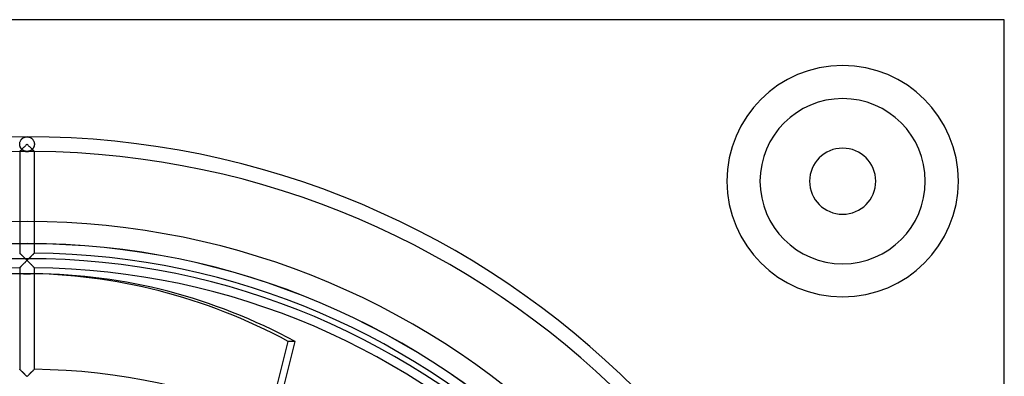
# Model space of a CAD drawing. Header units: millimetres. Extents: x -133 to 133, y -133 to 133.
# Tile 11 of 11: x -1 to 133, y 84 to 133. Entities that reach past the tile are written whole.
import ezdxf

# ---------------------------------------------------------------- set-up
doc = ezdxf.new("R2010")
doc.units = ezdxf.units.MM
doc.layers.add('HIDDEN', color=7, linetype='Continuous')
doc.layers.add('THICK', color=7, linetype='Continuous')

msp = doc.modelspace()

# ---------------------------------------------------------------- linework, layer by layer
at = {"layer": 'HIDDEN'}
for p, q in [((133, 133), (133, 133)), ((-0.85, 116.58), (-0.81, 116.63)), ((-0.85, 116.58), (-0.81, 116.63)), ((-0.81, 116.63), (-0.77, 116.68)), ((-0.81, 116.63), (-0.78, 116.68)), ((-0.78, 116.68), (-0.74, 116.73)), ((-0.77, 116.68), (-0.73, 116.73)), ((-0.74, 116.73), (-0.69, 116.77)), ((-0.73, 116.73), (-0.69, 116.77)), ((-0.69, 116.77), (-0.65, 116.81)), ((-0.69, 116.77), (-0.65, 116.81)), ((-0.65, 116.81), (-0.6, 116.85)), ((-0.65, 116.81), (-0.6, 116.85)), ((-0.6, 116.85), (-0.56, 116.88)), ((-0.6, 116.85), (-0.56, 116.88)), ((-0.56, 116.88), (-0.51, 116.91)), ((-0.56, 116.88), (-0.51, 116.91)), ((-0.51, 116.91), (-0.46, 116.94)), ((-0.51, 116.91), (-0.46, 116.94)), ((-0.46, 116.94), (-0.41, 116.96)), ((-0.46, 116.94), (-0.41, 116.96)), ((-0.41, 116.96), (-0.36, 116.98)), ((-0.41, 116.96), (-0.36, 116.98)), ((-0.36, 116.98), (-0.31, 117)), ((-0.36, 116.98), (-0.31, 117)), ((-0.31, 117), (-0.26, 117.02)), ((-0.31, 117), (-0.26, 117.02)), ((-0.26, 117.02), (-0.21, 117.03)), ((-0.26, 117.02), (-0.21, 117.03)), ((-0.21, 117.03), (-0.16, 117.04)), ((-0.21, 117.03), (-0.16, 117.04)), ((-0.16, 117.04), (-0.1, 117.04)), ((-0.16, 117.04), (-0.1, 117.04)), ((-0.1, 117.04), (-0.05, 117.05)), ((-0.1, 117.04), (-0.05, 117.05)), ((-0.05, 117.05), (0, 117.05)), ((-0.05, 117.05), (0, 117.05)), ((0, 117.05), (0.05, 117.05)), ((0, 117.05), (0.05, 117.05)), ((0.05, 117.05), (0.1, 117.04)), ((0.05, 117.05), (0.1, 117.04)), ((0.1, 117.04), (0.16, 117.04)), ((0.1, 117.04), (0.16, 117.04)), ((0.16, 117.04), (0.21, 117.03)), ((0.16, 117.04), (0.21, 117.03)), ((0.21, 117.03), (0.26, 117.02)), ((0.21, 117.03), (0.26, 117.02)), ((0.26, 117.02), (0.31, 117)), ((0.26, 117.02), (0.31, 117)), ((0.31, 117), (0.36, 116.98)), ((0.31, 117), (0.36, 116.98)), ((0.36, 116.98), (0.41, 116.96)), ((0.36, 116.98), (0.41, 116.96)), ((0.41, 116.96), (0.46, 116.94)), ((0.41, 116.96), (0.46, 116.94)), ((0.46, 116.94), (0.51, 116.91)), ((0.46, 116.94), (0.51, 116.91)), ((0.51, 116.91), (0.56, 116.88)), ((0.51, 116.91), (0.56, 116.88)), ((0.56, 116.88), (0.6, 116.85)), ((0.56, 116.88), (0.6, 116.85)), ((0.6, 116.85), (0.65, 116.81)), ((0.6, 116.85), (0.65, 116.81)), ((0.65, 116.81), (0.69, 116.77)), ((0.65, 116.81), (0.69, 116.77)), ((0.69, 116.77), (0.73, 116.73)), ((0.69, 116.77), (0.74, 116.73)), ((0.73, 116.73), (0.77, 116.68)), ((0.74, 116.73), (0.78, 116.68)), ((0.77, 116.68), (0.81, 116.63)), ((0.78, 116.68), (0.81, 116.63)), ((0.81, 116.63), (0.85, 116.58)), ((0.81, 116.63), (0.85, 116.58)), ((-1, 116.12), (-0.99, 116.19)), ((-1, 116.12), (-0.99, 116.19)), ((-1, 116.05), (-1, 116.12)), ((-1, 116.05), (-1, 116.12)), ((-1, 115.97), (-1, 116.05)), ((-1, 116), (-1, 116.05)), ((-1, 115.96), (-1, 116)), ((-0.99, 115.9), (-1, 115.97)), ((-0.99, 115.91), (-1, 115.96)), ((-0.99, 116.19), (-0.98, 116.27)), ((-0.99, 116.19), (-0.98, 116.26)), ((-0.98, 115.86), (-0.99, 115.91)), ((-0.97, 115.83), (-0.99, 115.9)), ((-0.98, 116.27), (-0.96, 116.33)), ((-0.98, 116.26), (-0.96, 116.33)), ((-0.97, 115.82), (-0.98, 115.86)), ((-0.96, 115.75), (-0.97, 115.83)), ((-0.96, 115.77), (-0.97, 115.82)), ((-0.96, 116.33), (-0.94, 116.4)), ((-0.96, 116.33), (-0.94, 116.4)), ((-0.95, 115.73), (-0.96, 115.77)), ((-0.93, 115.69), (-0.96, 115.75)), ((-0.93, 115.69), (-0.95, 115.73)), ((-0.94, 116.4), (-0.91, 116.46)), ((-0.94, 116.4), (-0.91, 116.46)), ((-0.9, 115.62), (-0.93, 115.69)), ((-0.92, 115.65), (-0.93, 115.69)), ((-0.9, 115.61), (-0.92, 115.65)), ((-0.91, 116.46), (-0.88, 116.52)), ((-0.91, 116.46), (-0.88, 116.52)), ((-0.87, 115.56), (-0.9, 115.62)), ((-0.88, 115.57), (-0.9, 115.61)), ((-0.88, 116.52), (-0.85, 116.58)), ((-0.88, 116.52), (-0.85, 116.58)), ((-0.86, 115.53), (-0.88, 115.57)), ((-0.84, 115.5), (-0.87, 115.56)), ((-0.83, 115.5), (-0.86, 115.53)), ((-0.8, 115.45), (-0.84, 115.5)), ((-0.81, 115.46), (-0.83, 115.5)), ((-0.79, 115.43), (-0.81, 115.46)), ((-0.81, 115.23), (-0.79, 115.26)), ((-0.76, 115.4), (-0.8, 115.45)), ((-0.76, 115.4), (-0.79, 115.43)), ((-0.79, 115.26), (-0.76, 115.29)), ((-0.72, 115.35), (-0.76, 115.4)), ((-0.73, 115.37), (-0.76, 115.4)), ((-0.76, 115.29), (-0.73, 115.31)), ((-0.71, 115.34), (-0.73, 115.37)), ((-0.73, 115.31), (-0.71, 115.34)), ((-0.67, 115.31), (-0.72, 115.35)), ((-0.62, 115.27), (-0.67, 115.31)), ((-0.58, 115.23), (-0.62, 115.27)), ((0.62, 115.27), (0.58, 115.23)), ((0.67, 115.31), (0.62, 115.27)), ((0.72, 115.35), (0.67, 115.31)), ((0.73, 115.37), (0.71, 115.34)), ((0.71, 115.34), (0.73, 115.31)), ((0.76, 115.4), (0.72, 115.35)), ((0.76, 115.4), (0.73, 115.37)), ((0.73, 115.31), (0.76, 115.29)), ((0.8, 115.45), (0.76, 115.4)), ((0.79, 115.43), (0.76, 115.4)), ((0.76, 115.29), (0.79, 115.26)), ((0.81, 115.46), (0.79, 115.43)), ((0.79, 115.26), (0.81, 115.23)), ((0.84, 115.5), (0.8, 115.45)), ((0.83, 115.5), (0.81, 115.46)), ((0.86, 115.53), (0.83, 115.5)), ((0.87, 115.56), (0.84, 115.5)), ((0.85, 116.58), (0.88, 116.52)), ((0.85, 116.58), (0.88, 116.52)), ((0.88, 115.57), (0.86, 115.53)), ((0.9, 115.62), (0.87, 115.56)), ((0.88, 116.52), (0.91, 116.46)), ((0.88, 116.52), (0.91, 116.46)), ((0.9, 115.61), (0.88, 115.57)), ((0.93, 115.69), (0.9, 115.62)), ((0.92, 115.65), (0.9, 115.61)), ((0.91, 116.46), (0.94, 116.4)), ((0.91, 116.46), (0.94, 116.4)), ((0.93, 115.69), (0.92, 115.65)), ((0.96, 115.75), (0.93, 115.69)), ((0.95, 115.73), (0.93, 115.69)), ((0.94, 116.4), (0.96, 116.33)), ((0.94, 116.4), (0.96, 116.33)), ((0.96, 115.77), (0.95, 115.73)), ((0.96, 116.33), (0.98, 116.27)), ((0.96, 116.33), (0.98, 116.26)), ((0.97, 115.83), (0.96, 115.75)), ((0.97, 115.82), (0.96, 115.77)), ((0.99, 115.9), (0.97, 115.83)), ((0.98, 115.86), (0.97, 115.82)), ((0.98, 116.27), (0.99, 116.19)), ((0.98, 116.26), (0.99, 116.19)), ((0.99, 115.91), (0.98, 115.86)), ((0.99, 116.19), (1, 116.12)), ((0.99, 116.19), (1, 116.12)), ((1, 115.97), (0.99, 115.9)), ((1, 115.96), (0.99, 115.91)), ((1, 116.12), (1, 116.05)), ((1, 116.12), (1, 116.05)), ((1, 116.05), (1, 115.97)), ((1, 116.05), (1, 116)), ((1, 116), (1, 115.96)), ((-1, 115.05), (-0.99, 115.06)), ((-1, 115.05), (-1, 115.05)), ((-1, 115.05), (-1, 115.05)), ((-0.99, 115.06), (-0.98, 115.06)), ((-0.98, 115.06), (-0.97, 115.07)), ((-0.97, 115.07), (-0.96, 115.08)), ((-0.96, 115.08), (-0.95, 115.1)), ((-0.95, 115.1), (-0.93, 115.11)), ((-0.93, 115.11), (-0.92, 115.13)), ((-0.92, 115.13), (-0.9, 115.15)), ((-0.9, 115.15), (-0.88, 115.17)), ((-0.88, 115.17), (-0.86, 115.19)), ((-0.86, 115.19), (-0.84, 115.21)), ((-0.84, 115.21), (-0.81, 115.23)), ((-0.53, 115.2), (-0.58, 115.23)), ((-0.48, 115.17), (-0.53, 115.2)), ((-0.43, 115.15), (-0.48, 115.17)), ((-0.37, 115.12), (-0.43, 115.15)), ((-0.32, 115.1), (-0.37, 115.12)), ((-0.27, 115.09), (-0.32, 115.1)), ((-0.22, 115.07), (-0.27, 115.09)), ((-0.16, 115.06), (-0.22, 115.07)), ((-0.11, 115.06), (-0.16, 115.06)), ((-0.05, 115.05), (-0.11, 115.06)), ((0, 115.05), (-0.05, 115.05)), ((0.05, 115.05), (0, 115.05)), ((0.11, 115.06), (0.05, 115.05)), ((0.16, 115.06), (0.11, 115.06)), ((0.22, 115.07), (0.16, 115.06)), ((0.27, 115.09), (0.22, 115.07)), ((0.32, 115.1), (0.27, 115.09)), ((0.37, 115.12), (0.32, 115.1)), ((0.43, 115.15), (0.37, 115.12)), ((0.48, 115.17), (0.43, 115.15)), ((0.53, 115.2), (0.48, 115.17)), ((0.58, 115.23), (0.53, 115.2)), ((0.81, 115.23), (0.84, 115.21)), ((0.84, 115.21), (0.86, 115.19)), ((0.86, 115.19), (0.88, 115.17)), ((0.88, 115.17), (0.9, 115.15)), ((0.9, 115.15), (0.92, 115.13)), ((0.92, 115.13), (0.93, 115.11)), ((0.93, 115.11), (0.95, 115.1)), ((0.95, 115.1), (0.96, 115.08)), ((0.96, 115.08), (0.97, 115.07)), ((0.97, 115.07), (0.98, 115.06)), ((0.98, 115.06), (0.99, 115.06)), ((0.99, 115.06), (1, 115.05)), ((1, 115.05), (1, 115.05)), ((1, 115.05), (1, 115.05)), ((-1, 101.21), (-1, 101.22)), ((-0.99, 101.21), (-1, 101.21)), ((-0.98, 101.19), (-0.99, 101.21)), ((-0.96, 101.18), (-0.98, 101.19)), ((-0.94, 101.16), (-0.96, 101.18)), ((-0.92, 101.13), (-0.94, 101.16)), ((-0.89, 101.11), (-0.92, 101.13)), ((-0.86, 101.08), (-0.89, 101.11)), ((-0.83, 101.04), (-0.86, 101.08)), ((-0.79, 101.01), (-0.83, 101.04)), ((-0.75, 100.97), (-0.79, 101.01)), ((-0.71, 100.93), (-0.75, 100.97)), ((-0.67, 100.89), (-0.71, 100.93)), ((-0.63, 100.85), (-0.67, 100.89)), ((-0.58, 100.8), (-0.63, 100.85)), ((-0.54, 100.76), (-0.58, 100.8)), ((-0.49, 100.71), (-0.54, 100.76)), ((-0.44, 100.66), (-0.49, 100.71)), ((-0.4, 100.62), (-0.44, 100.66)), ((-0.35, 100.57), (-0.4, 100.62)), ((-0.3, 100.52), (-0.35, 100.57)), ((-0.25, 100.47), (-0.3, 100.52)), ((0.31, 100.53), (0.26, 100.48)), ((0.36, 100.58), (0.31, 100.53)), ((0.41, 100.63), (0.36, 100.58)), ((0.46, 100.68), (0.41, 100.63)), ((0.51, 100.73), (0.46, 100.68)), ((0.56, 100.78), (0.51, 100.73)), ((0.6, 100.82), (0.56, 100.78)), ((0.65, 100.87), (0.6, 100.82)), ((0.69, 100.91), (0.65, 100.87)), ((0.74, 100.95), (0.69, 100.91)), ((0.78, 100.99), (0.74, 100.95)), ((0.81, 101.03), (0.78, 100.99)), ((0.85, 101.07), (0.81, 101.03)), ((0.88, 101.1), (0.85, 101.07)), ((0.91, 101.13), (0.88, 101.1)), ((0.94, 101.15), (0.91, 101.13)), ((0.96, 101.17), (0.94, 101.15)), ((0.98, 101.19), (0.96, 101.17)), ((0.99, 101.2), (0.98, 101.19)), ((1, 101.21), (0.99, 101.2)), ((1, 101.22), (1, 101.21)), ((-1, 99.22), (-0.99, 99.23)), ((-1, 99.21), (-1, 99.22)), ((-0.99, 99.23), (-0.98, 99.24)), ((-0.98, 99.24), (-0.96, 99.25)), ((-0.96, 99.25), (-0.94, 99.28)), ((-0.94, 99.28), (-0.91, 99.3)), ((-0.91, 99.3), (-0.89, 99.33)), ((-0.89, 99.33), (-0.85, 99.36)), ((-0.85, 99.36), (-0.82, 99.4)), ((-0.82, 99.4), (-0.78, 99.43)), ((-0.78, 99.43), (-0.74, 99.47)), ((-0.74, 99.47), (-0.7, 99.51)), ((-0.7, 99.51), (-0.66, 99.56)), ((-0.66, 99.56), (-0.62, 99.6)), ((-0.62, 99.6), (-0.57, 99.65)), ((-0.57, 99.65), (-0.52, 99.69)), ((-0.52, 99.69), (-0.48, 99.74)), ((-0.48, 99.74), (-0.43, 99.79)), ((-0.43, 99.79), (-0.38, 99.84)), ((-0.38, 99.84), (-0.33, 99.89)), ((-0.33, 99.89), (-0.27, 99.95)), ((-0.27, 99.95), (-0.22, 100)), ((-0.2, 100.42), (-0.25, 100.47)), ((-0.22, 100), (-0.17, 100.05)), ((-0.15, 100.37), (-0.2, 100.42)), ((-0.17, 100.05), (-0.11, 100.11)), ((-0.1, 100.32), (-0.15, 100.37)), ((-0.11, 100.11), (-0.06, 100.16)), ((-0.05, 100.27), (-0.1, 100.32)), ((-0.06, 100.16), (0, 100.22)), ((0, 100.22), (-0.05, 100.27)), ((0.05, 100.27), (0, 100.22)), ((0, 100.22), (0.06, 100.16)), ((0.1, 100.32), (0.05, 100.27)), ((0.06, 100.16), (0.11, 100.11)), ((0.16, 100.38), (0.1, 100.32)), ((0.11, 100.11), (0.17, 100.05)), ((0.21, 100.43), (0.16, 100.38)), ((0.17, 100.05), (0.22, 100)), ((0.26, 100.48), (0.21, 100.43)), ((0.22, 100), (0.27, 99.95)), ((0.27, 99.95), (0.33, 99.89)), ((0.33, 99.89), (0.38, 99.84)), ((0.38, 99.84), (0.43, 99.79)), ((0.43, 99.79), (0.48, 99.74)), ((0.48, 99.74), (0.52, 99.69)), ((0.52, 99.69), (0.57, 99.65)), ((0.57, 99.65), (0.62, 99.6)), ((0.62, 99.6), (0.66, 99.56)), ((0.66, 99.56), (0.7, 99.51)), ((0.7, 99.51), (0.74, 99.47)), ((0.74, 99.47), (0.78, 99.43)), ((0.78, 99.43), (0.82, 99.4)), ((0.82, 99.4), (0.85, 99.36)), ((0.85, 99.36), (0.89, 99.33)), ((0.89, 99.33), (0.91, 99.3)), ((0.91, 99.3), (0.94, 99.28)), ((0.94, 99.28), (0.96, 99.25)), ((0.96, 99.25), (0.98, 99.24)), ((0.98, 99.24), (0.99, 99.23)), ((0.99, 99.23), (1, 99.22)), ((1, 99.22), (1, 99.21)), ((-0.47, 98.4), (0.47, 98.4)), ((24.38, 45.1), (35.54, 89.18)), ((36.49, 89.18), (35.54, 89.18)), ((-0.99, 85.37), (-1, 85.38)), ((-1, 85.38), (-1, 85.38)), ((-0.98, 85.36), (-0.99, 85.37)), ((-0.96, 85.34), (-0.98, 85.36)), ((-0.94, 85.32), (-0.96, 85.34)), ((-0.91, 85.3), (-0.94, 85.32)), ((-0.88, 85.27), (-0.91, 85.3)), ((-0.85, 85.23), (-0.88, 85.27)), ((-0.81, 85.2), (-0.85, 85.23)), ((-0.78, 85.16), (-0.81, 85.2)), ((-0.74, 85.12), (-0.78, 85.16)), ((-0.69, 85.08), (-0.74, 85.12)), ((-0.65, 85.04), (-0.69, 85.08)), ((-0.6, 84.99), (-0.65, 85.04)), ((-0.56, 84.95), (-0.6, 84.99)), ((-0.51, 84.9), (-0.56, 84.95)), ((-0.46, 84.85), (-0.51, 84.9)), ((-0.41, 84.8), (-0.46, 84.85)), ((-0.36, 84.75), (-0.41, 84.8)), ((-0.31, 84.7), (-0.36, 84.75)), ((-0.26, 84.65), (-0.31, 84.7)), ((-0.21, 84.6), (-0.26, 84.65)), ((-0.16, 84.55), (-0.21, 84.6)), ((-0.1, 84.49), (-0.16, 84.55)), ((-0.05, 84.44), (-0.1, 84.49)), ((0, 84.39), (-0.05, 84.44)), ((0.05, 84.44), (0, 84.39)), ((0.1, 84.49), (0.05, 84.44)), ((0.16, 84.55), (0.1, 84.49)), ((0.21, 84.6), (0.16, 84.55)), ((0.26, 84.65), (0.21, 84.6)), ((0.31, 84.7), (0.26, 84.65)), ((0.36, 84.75), (0.31, 84.7)), ((0.41, 84.8), (0.36, 84.75)), ((0.46, 84.85), (0.41, 84.8)), ((0.51, 84.9), (0.46, 84.85)), ((0.56, 84.95), (0.51, 84.9)), ((0.6, 84.99), (0.56, 84.95)), ((0.65, 85.04), (0.6, 84.99)), ((0.69, 85.08), (0.65, 85.04)), ((0.74, 85.12), (0.69, 85.08)), ((0.78, 85.16), (0.74, 85.12)), ((0.81, 85.2), (0.78, 85.16)), ((0.85, 85.23), (0.81, 85.2)), ((0.88, 85.27), (0.85, 85.23)), ((0.91, 85.3), (0.88, 85.27)), ((0.94, 85.32), (0.91, 85.3)), ((0.96, 85.34), (0.94, 85.32)), ((0.98, 85.36), (0.96, 85.34)), ((0.99, 85.37), (0.98, 85.36)), ((1, 85.38), (0.99, 85.37)), ((1, 85.38), (1, 85.38))]:
    msp.add_line(p, q, dxfattribs=at)
for centre, radius, start, end in [((111, 111), 15.75, 90, 270), ((111, 111), 15.75, 270, 90), ((111, 111), 11.25, 90, 270), ((111, 111), 11.25, 270, 90), ((0, 0), 115.05, 90, 90.498), ((0, 0), 115.05, 89.502, 90), ((0, 0), 105.5, 90, 180), ((0, 0), 105.5, 0, 90), ((0, 0), 102.5, 90, 180), ((0, 0), 102.49, 0, 180), ((0, 0), 102.5, 0, 90), ((0, 0), 100.45, 0, 180)]:
    msp.add_arc(centre, radius, start, end, dxfattribs=at)
for centre, major_axis, ratio, start_param, end_param in [((0, 116.05), (0, 1), 1, 2.357722, 3.925463), ((-0.47, 0), (0, -98.4), 0.866025, 3.141593, 3.147752), ((0.47, 0), (0, 98.4), 0.866025, 0, 0.01731), ((-0.47, 0), (0, -98.4), 0.866025, 2.70526, 3.141593), ((0.47, 0), (0, 98.4), 0.866025, -0.00616, 0)]:
    msp.add_ellipse(centre, major_axis=major_axis, ratio=ratio, start_param=start_param, end_param=end_param, dxfattribs=at)
at = {"layer": 'THICK'}
for p, q in [((133, 133), (-133, 133)), ((133, -133), (133, 133)), ((-0.78, 115.27), (-0.81, 115.23)), ((-0.73, 115.31), (-0.78, 115.27)), ((-0.69, 115.36), (-0.73, 115.31)), ((-0.65, 115.4), (-0.69, 115.36)), ((-0.6, 115.45), (-0.65, 115.4)), ((-0.56, 115.49), (-0.6, 115.45)), ((-0.51, 115.54), (-0.56, 115.49)), ((-0.46, 115.59), (-0.51, 115.54)), ((-0.41, 115.64), (-0.46, 115.59)), ((-0.36, 115.69), (-0.41, 115.64)), ((-0.31, 115.74), (-0.36, 115.69)), ((-0.26, 115.79), (-0.31, 115.74)), ((-0.21, 115.84), (-0.26, 115.79)), ((-0.16, 115.89), (-0.21, 115.84)), ((-0.1, 115.95), (-0.16, 115.89)), ((-0.05, 116), (-0.1, 115.95)), ((0, 116.05), (-0.05, 116)), ((0.05, 116), (0, 116.05)), ((0.1, 115.95), (0.05, 116)), ((0.16, 115.89), (0.1, 115.95)), ((0.21, 115.84), (0.16, 115.89)), ((0.26, 115.79), (0.21, 115.84)), ((0.31, 115.74), (0.26, 115.79)), ((0.36, 115.69), (0.31, 115.74)), ((0.41, 115.64), (0.36, 115.69)), ((0.46, 115.59), (0.41, 115.64)), ((0.51, 115.54), (0.46, 115.59)), ((0.56, 115.49), (0.51, 115.54)), ((0.6, 115.45), (0.56, 115.49)), ((0.65, 115.4), (0.6, 115.45)), ((0.69, 115.36), (0.65, 115.4)), ((0.73, 115.31), (0.69, 115.36)), ((0.78, 115.27), (0.73, 115.31)), ((0.81, 115.23), (0.78, 115.27)), ((-0.99, 115.06), (-1, 115.05)), ((-1, 115.05), (-1, 101.22)), ((-1, 115.05), (-1, 115.05)), ((-0.98, 115.07), (-0.99, 115.06)), ((-0.96, 115.09), (-0.98, 115.07)), ((-0.94, 115.11), (-0.96, 115.09)), ((-0.91, 115.14), (-0.94, 115.11)), ((-0.88, 115.17), (-0.91, 115.14)), ((-0.85, 115.2), (-0.88, 115.17)), ((-0.81, 115.23), (-0.85, 115.2)), ((0.85, 115.2), (0.81, 115.23)), ((0.88, 115.17), (0.85, 115.2)), ((0.91, 115.14), (0.88, 115.17)), ((0.94, 115.11), (0.91, 115.14)), ((0.96, 115.09), (0.94, 115.11)), ((0.98, 115.07), (0.96, 115.09)), ((0.99, 115.06), (0.98, 115.07)), ((1, 115.05), (0.99, 115.06)), ((1, 101.22), (1, 115.05)), ((1, 115.05), (1, 115.05)), ((-1, 101.22), (-1, 101.21)), ((-1, 101.21), (-0.99, 101.2)), ((-0.99, 101.2), (-0.98, 101.19)), ((-0.98, 101.19), (-0.96, 101.17)), ((-0.96, 101.17), (-0.94, 101.15)), ((-0.94, 101.15), (-0.91, 101.13)), ((-0.91, 101.13), (-0.88, 101.1)), ((-0.88, 101.1), (-0.85, 101.07)), ((-0.85, 101.07), (-0.81, 101.03)), ((-0.81, 101.03), (-0.78, 100.99)), ((-0.78, 100.99), (-0.74, 100.95)), ((-0.74, 100.95), (-0.69, 100.91)), ((-0.69, 100.91), (-0.65, 100.87)), ((-0.65, 100.87), (-0.6, 100.82)), ((-0.6, 100.82), (-0.56, 100.78)), ((-0.56, 100.78), (-0.51, 100.73)), ((-0.51, 100.73), (-0.46, 100.68)), ((-0.46, 100.68), (-0.41, 100.63)), ((-0.41, 100.63), (-0.36, 100.58)), ((-0.36, 100.58), (-0.31, 100.53)), ((-0.31, 100.53), (-0.26, 100.48)), ((0.25, 100.47), (0.3, 100.52)), ((0.3, 100.52), (0.35, 100.57)), ((0.35, 100.57), (0.4, 100.62)), ((0.4, 100.62), (0.44, 100.66)), ((0.44, 100.66), (0.49, 100.71)), ((0.49, 100.71), (0.54, 100.76)), ((0.54, 100.76), (0.58, 100.8)), ((0.58, 100.8), (0.63, 100.85)), ((0.63, 100.85), (0.67, 100.89)), ((0.67, 100.89), (0.71, 100.93)), ((0.71, 100.93), (0.75, 100.97)), ((0.75, 100.97), (0.79, 101.01)), ((0.79, 101.01), (0.83, 101.04)), ((0.83, 101.04), (0.86, 101.08)), ((0.86, 101.08), (0.89, 101.11)), ((0.89, 101.11), (0.92, 101.13)), ((0.92, 101.13), (0.94, 101.16)), ((0.94, 101.16), (0.96, 101.18)), ((0.96, 101.18), (0.98, 101.19)), ((0.98, 101.19), (0.99, 101.21)), ((0.99, 101.21), (1, 101.21)), ((1, 101.21), (1, 101.22)), ((-0.99, 99.23), (-1, 99.22)), ((-1, 99.22), (-1, 99.21)), ((-1, 99.21), (-1, 85.38)), ((-0.97, 99.24), (-0.99, 99.23)), ((-0.96, 99.26), (-0.97, 99.24)), ((-0.93, 99.28), (-0.96, 99.26)), ((-0.9, 99.31), (-0.93, 99.28)), ((-0.87, 99.34), (-0.9, 99.31)), ((-0.84, 99.38), (-0.87, 99.34)), ((-0.8, 99.42), (-0.84, 99.38)), ((-0.76, 99.46), (-0.8, 99.42)), ((-0.72, 99.5), (-0.76, 99.46)), ((-0.67, 99.55), (-0.72, 99.5)), ((-0.63, 99.59), (-0.67, 99.55)), ((-0.58, 99.64), (-0.63, 99.59)), ((-0.53, 99.69), (-0.58, 99.64)), ((-0.48, 99.74), (-0.53, 99.69)), ((-0.43, 99.79), (-0.48, 99.74)), ((-0.38, 99.84), (-0.43, 99.79)), ((-0.32, 99.9), (-0.38, 99.84)), ((-0.27, 99.95), (-0.32, 99.9)), ((-0.22, 100), (-0.27, 99.95)), ((-0.26, 100.48), (-0.21, 100.43)), ((-0.16, 100.06), (-0.22, 100)), ((-0.21, 100.43), (-0.16, 100.38)), ((-0.16, 100.38), (-0.1, 100.32)), ((-0.11, 100.11), (-0.16, 100.06)), ((-0.05, 100.17), (-0.11, 100.11)), ((-0.1, 100.32), (-0.05, 100.27)), ((-0.05, 100.27), (0, 100.22)), ((0, 100.22), (-0.05, 100.17)), ((0, 100.22), (0.05, 100.27)), ((0.05, 100.17), (0, 100.22)), ((0.05, 100.27), (0.1, 100.32)), ((0.11, 100.11), (0.05, 100.17)), ((0.1, 100.32), (0.15, 100.37)), ((0.16, 100.06), (0.11, 100.11)), ((0.15, 100.37), (0.2, 100.42)), ((0.22, 100), (0.16, 100.06)), ((0.2, 100.42), (0.25, 100.47)), ((0.27, 99.95), (0.22, 100)), ((0.32, 99.9), (0.27, 99.95)), ((0.38, 99.84), (0.32, 99.9)), ((0.43, 99.79), (0.38, 99.84)), ((0.48, 99.74), (0.43, 99.79)), ((0.53, 99.69), (0.48, 99.74)), ((0.58, 99.64), (0.53, 99.69)), ((0.63, 99.59), (0.58, 99.64)), ((0.67, 99.55), (0.63, 99.59)), ((0.72, 99.5), (0.67, 99.55)), ((0.76, 99.46), (0.72, 99.5)), ((0.8, 99.42), (0.76, 99.46)), ((0.84, 99.38), (0.8, 99.42)), ((0.87, 99.34), (0.84, 99.38)), ((0.9, 99.31), (0.87, 99.34)), ((0.93, 99.28), (0.9, 99.31)), ((0.96, 99.26), (0.93, 99.28)), ((0.97, 99.24), (0.96, 99.26)), ((0.99, 99.23), (0.97, 99.24)), ((1, 99.22), (0.99, 99.23)), ((1, 99.21), (1, 99.22)), ((1, 85.38), (1, 99.21)), ((33.77, 78.43), (36.49, 89.18)), ((-1, 85.38), (-1, 85.38)), ((-1, 85.38), (-0.99, 85.37)), ((-0.99, 85.37), (-0.98, 85.36)), ((-0.98, 85.36), (-0.96, 85.35)), ((-0.96, 85.35), (-0.94, 85.33)), ((-0.94, 85.33), (-0.92, 85.3)), ((-0.92, 85.3), (-0.89, 85.28)), ((-0.89, 85.28), (-0.86, 85.24)), ((-0.86, 85.24), (-0.83, 85.21)), ((-0.83, 85.21), (-0.79, 85.18)), ((-0.79, 85.18), (-0.75, 85.14)), ((-0.75, 85.14), (-0.71, 85.1)), ((-0.71, 85.1), (-0.67, 85.06)), ((-0.67, 85.06), (-0.63, 85.02)), ((-0.63, 85.02), (-0.58, 84.97)), ((-0.58, 84.97), (-0.54, 84.93)), ((-0.54, 84.93), (-0.49, 84.88)), ((-0.49, 84.88), (-0.44, 84.83)), ((-0.44, 84.83), (-0.4, 84.79)), ((-0.4, 84.79), (-0.35, 84.74)), ((-0.35, 84.74), (-0.3, 84.69)), ((-0.3, 84.69), (-0.25, 84.64)), ((-0.25, 84.64), (-0.2, 84.59)), ((-0.2, 84.59), (-0.15, 84.54)), ((-0.15, 84.54), (-0.1, 84.49)), ((-0.1, 84.49), (-0.05, 84.44)), ((-0.05, 84.44), (0, 84.39)), ((0, 84.39), (0.05, 84.44)), ((0.05, 84.44), (0.1, 84.49)), ((0.1, 84.49), (0.15, 84.54)), ((0.15, 84.54), (0.2, 84.59)), ((0.2, 84.59), (0.25, 84.64)), ((0.25, 84.64), (0.3, 84.69)), ((0.3, 84.69), (0.35, 84.74)), ((0.35, 84.74), (0.4, 84.79)), ((0.4, 84.79), (0.44, 84.83)), ((0.44, 84.83), (0.49, 84.88)), ((0.49, 84.88), (0.54, 84.93)), ((0.54, 84.93), (0.58, 84.97)), ((0.58, 84.97), (0.63, 85.02)), ((0.63, 85.02), (0.67, 85.06)), ((0.67, 85.06), (0.71, 85.1)), ((0.71, 85.1), (0.75, 85.14)), ((0.75, 85.14), (0.79, 85.18)), ((0.79, 85.18), (0.83, 85.21)), ((0.83, 85.21), (0.86, 85.24)), ((0.86, 85.24), (0.89, 85.28)), ((0.89, 85.28), (0.92, 85.3)), ((0.92, 85.3), (0.94, 85.33)), ((0.94, 85.33), (0.96, 85.35)), ((0.96, 85.35), (0.98, 85.36)), ((0.98, 85.36), (0.99, 85.37)), ((0.99, 85.37), (1, 85.38)), ((1, 85.38), (1, 85.38))]:
    msp.add_line(p, q, dxfattribs=at)
for centre, radius, start, end in [((111, 111), 15.75, 90, 270), ((111, 111), 15.75, 270, 90), ((111, 111), 11.25, 90, 270), ((111, 111), 11.25, 270, 90), ((0, 0), 117.05, 90, 180), ((0, 0), 117.05, 0, 90), ((111, 111), 4.5, 0, 180), ((0, 0), 115.05, 90.498, 179.502), ((0, 0), 115.05, 0.498, 89.502), ((111, 111), 4.5, 180, 0), ((0, 0), 101.22, 0.5661, 89.434), ((0, 0), 99.22, 90.5775, 179.4225), ((0, 0), 99.22, 0.5775, 89.4226), ((0, 0), 85.39, 0.671, 89.329)]:
    msp.add_arc(centre, radius, start, end, dxfattribs=at)
for centre, major_axis, start_param, end_param in [((-0.47, 0), (0, -98.4), -3.135433, -2.70526), ((0.47, 0), (0, 98.4), 0.01731, 0.436332), ((0.47, 0), (0, 98.4), -0.436332, -0.00616)]:
    msp.add_ellipse(centre, major_axis=major_axis, ratio=0.866025, start_param=start_param, end_param=end_param, dxfattribs=at)

doc.saveas('drawing.dxf')
